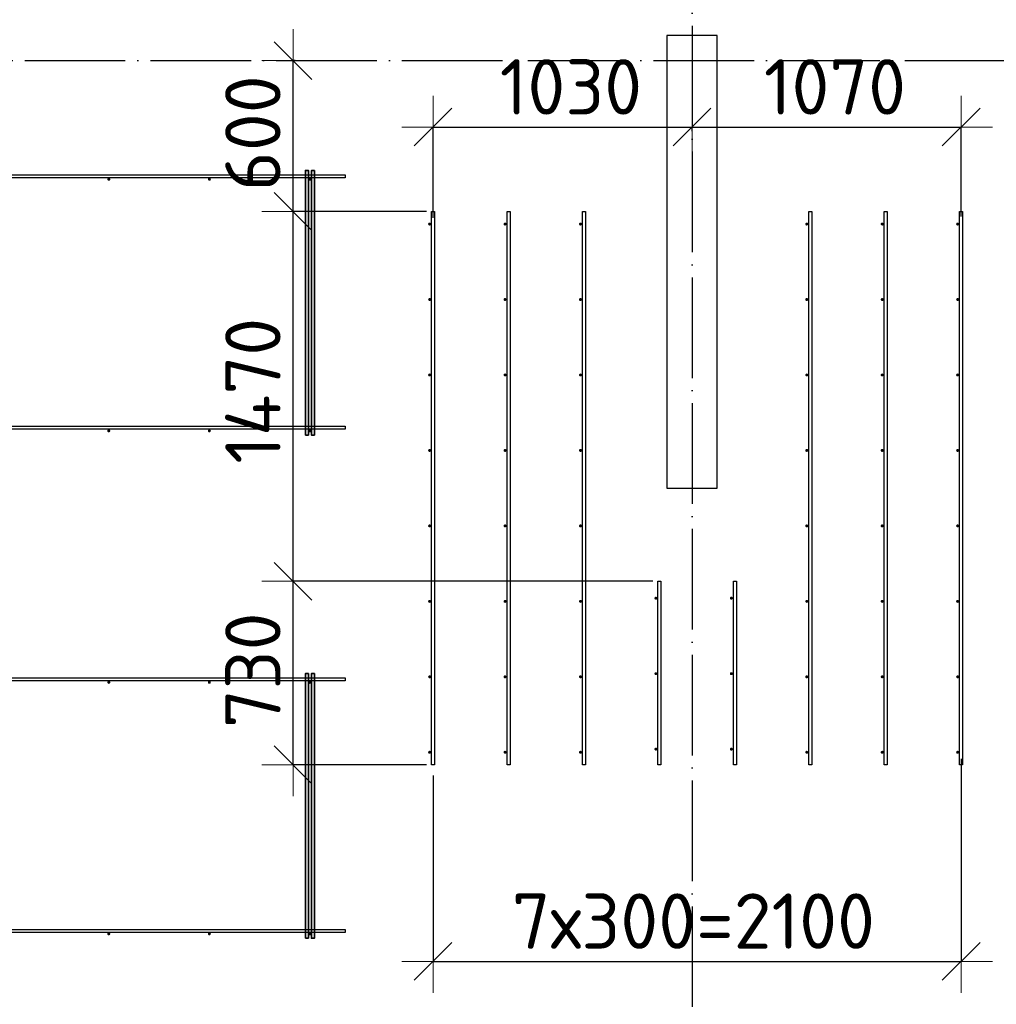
# Model space of a CAD drawing. Header units: millimetres. Extents: x 13527 to 139154, y -122592 to 61893.
# Tile 111 of 128: x 104186 to 108070, y 32948 to 36862. Entities that reach past the tile are written whole.
import ezdxf

# ---------------------------------------------------------------- set-up
doc = ezdxf.new("R2010")
doc.units = ezdxf.units.MM
doc.header["$PDMODE"] = 65
for name, pattern in [('______11', [500, 400, -50, 0, -50]), ('______2', [270, 200, -70]), ('______5', [1100, 800, -100, 100, -100])]:
    doc.linetypes.add(name, pattern=pattern)
for name, color, linetype, lineweight in [('Арм.стержн. Доп. арматура', 180, 'Continuous', 35), ('Колонна (1)', 7, 'Continuous', 35), ('Размерная линия_ общее', 7, 'Continuous', 13), ('Стена_ общее', 7, 'Continuous', 35)]:
    doc.layers.add(name, color=color, linetype=linetype, lineweight=lineweight)
doc.layers.add('Арм.стержн. Фиксатор', color=7, linetype='Continuous', lineweight=35, true_color=0x501e0f)
doc.layers.add('Осевая линия_ общее', color=7, linetype='______5', lineweight=13, true_color=0xa0a0a0)
doc.styles.add('ISOCPEUR', font='ISOCPEUR')
doc.dimstyles.new('DIMSTYLE_3', dxfattribs={"dimtxt": 220, "dimasz": 250, "dimexe": 0, "dimexo": 0, "dimgap": 110, "dimtad": 2, "dimdec": 0, "dimrnd": 5, "dimzin": 12, "dimdsep": 46, "dimtxsty": 'ISOCPEUR', "dimblk1": 'ALL_ML_STRICH', "dimblk2": 'ALL_ML_STRICH', "dimsah": 1, "dimcen": 0, "dimclrd": 7, "dimclre": 256, "dimclrt": 7, "dimadec": 0, "dimazin": 0, "dimtfac": 1, "dimtdec": 0, "dimtix": 1, "dimtmove": 2, "dimatfit": 3, "dimfxl": 0, "dimtvp": 1.2, "dimtzin": 0, "dimlwd": 0, "dimlwe": -3, "dimarcsym": 0})
doc.dimstyles.new('DIMSTYLE_5', dxfattribs={"dimtxt": 220, "dimasz": 250, "dimexe": 0, "dimexo": 0, "dimgap": 110, "dimtad": 2, "dimdec": 0, "dimrnd": 5, "dimzin": 12, "dimdsep": 46, "dimtxsty": 'ISOCPEUR', "dimblk1": 'ALL_ML_STRICH', "dimblk2": 'ALL_ML_STRICH', "dimsah": 1, "dimcen": 0, "dimclrd": 7, "dimclre": 256, "dimclrt": 7, "dimadec": 0, "dimazin": 0, "dimtfac": 1, "dimtdec": 0, "dimtix": 1, "dimtmove": 2, "dimatfit": 3, "dimfxl": 0, "dimtzin": 0, "dimlwd": 0, "dimlwe": -3, "dimarcsym": 0})

# ---------------------------------------------------------------- blocks, each defined once
blk = doc.blocks.new('СЛОЖНЫЙ_ОБЪЕКТ_6')
at = {"layer": 'Колонна (1)', "color": 9, "lineweight": -3, "true_color": 0xc7c7c7, "transparency": 33554687}
for p, q in [((106760, 36800), (106760, 35000)), ((106960, 36800), (106760, 36800)), ((106960, 35000), (106960, 36800)), ((106760, 35000), (106960, 35000))]:
    blk.add_line(p, q, dxfattribs=at)
blk = doc.blocks.new('ALL_ML_STRICH')
at = {"color": 0, "linetype": 'ByBlock', "lineweight": -2}
for p, q in [((0, -0.5), (0, 0.5)), ((-0.3, -0.3), (0.3, 0.3)), ((-1, 0), (0.5, 0))]:
    blk.add_line(p, q, dxfattribs=at)
blk = doc.blocks.new('*D742')
at = {"layer": 'DEFPOINTS', "color": 7, "linetype": 'Continuous', "lineweight": 13, "transparency": 33554687}
for p in [(106724, 34630), (105273.1, 33900), (105824, 33900)]:
    blk.add_point(p, dxfattribs=at)
at = {"layer": 'Размерная линия_ общее', "color": 253, "linetype": 'Continuous', "lineweight": -2, "true_color": 0xa0a0a0, "transparency": 33554687}
for p, q in [((106704, 34630), (105273.1, 34630)), ((105804, 33900), (105273.1, 33900))]:
    blk.add_line(p, q, dxfattribs=at)
at = {"layer": 'Размерная линия_ общее', "color": 7, "linetype": 'Continuous', "lineweight": -2, "transparency": 33554687}
blk.add_line((105273.1, 33900), (105273.1, 34630), dxfattribs=at)
at = {"layer": 'Размерная линия_ общее', "color": 7, "linetype": 'Continuous', "lineweight": 13, "transparency": 33554687, "xscale": 250, "yscale": 250, "zscale": 250}
for p, rotation in [((105273.1, 34630), 90), ((105273.1, 33900), 270)]:
    blk.add_blockref('ALL_ML_STRICH', p, dxfattribs=dict(at, rotation=rotation))
at = {"layer": 'Размерная линия_ общее', "color": 7, "linetype": 'Continuous', "lineweight": 13, "transparency": 33554687, "insert": (105113.1, 34276), "char_height": 220, "width": 660, "attachment_point": 5, "rotation": 90, "style": 'ISOCPEUR'}
blk.add_mtext('\\A1;{730}', dxfattribs=at)
blk = doc.blocks.new('*D743')
at = {"layer": 'DEFPOINTS', "color": 7, "linetype": 'Continuous', "lineweight": 13, "transparency": 33554687}
for p in [(105824, 36100), (105273.1, 34630), (106724, 34630)]:
    blk.add_point(p, dxfattribs=at)
at = {"layer": 'Размерная линия_ общее', "color": 253, "linetype": 'Continuous', "lineweight": -2, "true_color": 0xa0a0a0, "transparency": 33554687}
for p, q in [((105804, 36100), (105273.1, 36100)), ((106704, 34630), (105273.1, 34630))]:
    blk.add_line(p, q, dxfattribs=at)
at = {"layer": 'Размерная линия_ общее', "color": 7, "linetype": 'Continuous', "lineweight": -2, "transparency": 33554687}
blk.add_line((105273.1, 34630), (105273.1, 36100), dxfattribs=at)
at = {"layer": 'Размерная линия_ общее', "color": 7, "linetype": 'Continuous', "lineweight": 13, "transparency": 33554687, "xscale": 250, "yscale": 250, "zscale": 250}
for p, rotation in [((105273.1, 36100), 90), ((105273.1, 34630), 270)]:
    blk.add_blockref('ALL_ML_STRICH', p, dxfattribs=dict(at, rotation=rotation))
at = {"layer": 'Размерная линия_ общее', "color": 7, "linetype": 'Continuous', "lineweight": 13, "transparency": 33554687, "insert": (105113.1, 35387), "char_height": 220, "width": 880, "attachment_point": 5, "rotation": 90, "style": 'ISOCPEUR'}
blk.add_mtext('\\A1;{1470}', dxfattribs=at)
blk = doc.blocks.new('*D744')
at = {"layer": 'DEFPOINTS', "color": 7, "linetype": 'Continuous', "lineweight": 13, "transparency": 33554687}
for p in [(105301, 36700), (105273.1, 36100), (105824, 36100)]:
    blk.add_point(p, dxfattribs=at)
at = {"layer": 'Размерная линия_ общее', "color": 253, "linetype": 'Continuous', "lineweight": -2, "true_color": 0xa0a0a0, "transparency": 33554687}
for p, q in [((105281, 36700), (105273.1, 36700)), ((105804, 36100), (105273.1, 36100))]:
    blk.add_line(p, q, dxfattribs=at)
at = {"layer": 'Размерная линия_ общее', "color": 7, "linetype": 'Continuous', "lineweight": -2, "transparency": 33554687}
blk.add_line((105273.1, 36100), (105273.1, 36700), dxfattribs=at)
at = {"layer": 'Размерная линия_ общее', "color": 7, "linetype": 'Continuous', "lineweight": 13, "transparency": 33554687, "xscale": 250, "yscale": 250, "zscale": 250}
for p, rotation in [((105273.1, 36700), 90), ((105273.1, 36100), 270)]:
    blk.add_blockref('ALL_ML_STRICH', p, dxfattribs=dict(at, rotation=rotation))
at = {"layer": 'Размерная линия_ общее', "color": 7, "linetype": 'Continuous', "lineweight": 13, "transparency": 33554687, "insert": (105113.1, 36411), "char_height": 220, "width": 660, "attachment_point": 5, "rotation": 90, "style": 'ISOCPEUR'}
blk.add_mtext('\\A1;{600}', dxfattribs=at)
blk = doc.blocks.new('*D745')
at = {"layer": 'DEFPOINTS', "color": 7, "linetype": 'Continuous', "lineweight": 13, "transparency": 33554687}
for p in [(105830, 36435.4), (106860, 36398.9), (105830, 36054.9)]:
    blk.add_point(p, dxfattribs=at)
at = {"layer": 'Размерная линия_ общее', "color": 253, "linetype": 'Continuous', "lineweight": -2, "true_color": 0xa0a0a0, "transparency": 33554687}
for p, q in [((105830, 36074.9), (105830, 36435.4)), ((106860, 36418.9), (106860, 36435.4))]:
    blk.add_line(p, q, dxfattribs=at)
at = {"layer": 'Размерная линия_ общее', "color": 7, "linetype": 'Continuous', "lineweight": -2, "transparency": 33554687}
blk.add_line((105830, 36435.4), (106860, 36435.4), dxfattribs=at)
at = {"layer": 'Размерная линия_ общее', "color": 7, "linetype": 'Continuous', "lineweight": 13, "transparency": 33554687, "xscale": 250, "yscale": 250, "zscale": 250, "rotation": 180}
blk.add_blockref('ALL_ML_STRICH', (105830, 36435.4), dxfattribs=at)
at = {"layer": 'Размерная линия_ общее', "color": 7, "linetype": 'Continuous', "lineweight": 13, "transparency": 33554687, "xscale": 250, "yscale": 250, "zscale": 250}
blk.add_blockref('ALL_ML_STRICH', (106860, 36435.4), dxfattribs=at)
at = {"layer": 'Размерная линия_ общее', "color": 7, "linetype": 'Continuous', "lineweight": 13, "transparency": 33554687, "insert": (106378, 36595.4), "char_height": 220, "width": 880, "attachment_point": 5, "style": 'ISOCPEUR'}
blk.add_mtext('\\A1;{1030}', dxfattribs=at)
blk = doc.blocks.new('*D746')
at = {"layer": 'DEFPOINTS', "color": 7, "linetype": 'Continuous', "lineweight": 13, "transparency": 33554687}
for p in [(106860, 36435.4), (106860, 36398.9), (107930, 36060.1)]:
    blk.add_point(p, dxfattribs=at)
at = {"layer": 'Размерная линия_ общее', "color": 253, "linetype": 'Continuous', "lineweight": -2, "true_color": 0xa0a0a0, "transparency": 33554687}
for p, q in [((106860, 36418.9), (106860, 36435.4)), ((107930, 36080.1), (107930, 36435.4))]:
    blk.add_line(p, q, dxfattribs=at)
at = {"layer": 'Размерная линия_ общее', "color": 7, "linetype": 'Continuous', "lineweight": -2, "transparency": 33554687}
blk.add_line((106860, 36435.4), (107930, 36435.4), dxfattribs=at)
at = {"layer": 'Размерная линия_ общее', "color": 7, "linetype": 'Continuous', "lineweight": 13, "transparency": 33554687, "xscale": 250, "yscale": 250, "zscale": 250, "rotation": 180}
blk.add_blockref('ALL_ML_STRICH', (106860, 36435.4), dxfattribs=at)
at = {"layer": 'Размерная линия_ общее', "color": 7, "linetype": 'Continuous', "lineweight": 13, "transparency": 33554687, "xscale": 250, "yscale": 250, "zscale": 250}
blk.add_blockref('ALL_ML_STRICH', (107930, 36435.4), dxfattribs=at)
at = {"layer": 'Размерная линия_ общее', "color": 7, "linetype": 'Continuous', "lineweight": 13, "transparency": 33554687, "insert": (107428, 36595.4), "char_height": 220, "width": 880, "attachment_point": 5, "style": 'ISOCPEUR'}
blk.add_mtext('\\A1;{1070}', dxfattribs=at)
blk = doc.blocks.new('*D747')
at = {"layer": 'DEFPOINTS', "color": 7, "linetype": 'Continuous', "lineweight": 13, "transparency": 33554687}
for p in [(107930, 33943.4), (105830, 33878.2), (105830, 33118.8)]:
    blk.add_point(p, dxfattribs=at)
at = {"layer": 'Размерная линия_ общее', "color": 253, "linetype": 'Continuous', "lineweight": -2, "true_color": 0xa0a0a0, "transparency": 33554687}
for p, q in [((107930, 33923.4), (107930, 33118.8)), ((105830, 33858.2), (105830, 33118.8))]:
    blk.add_line(p, q, dxfattribs=at)
at = {"layer": 'Размерная линия_ общее', "color": 7, "linetype": 'Continuous', "lineweight": -2, "transparency": 33554687}
blk.add_line((105830, 33118.8), (107930, 33118.8), dxfattribs=at)
at = {"layer": 'Размерная линия_ общее', "color": 7, "linetype": 'Continuous', "lineweight": 13, "transparency": 33554687, "xscale": 250, "yscale": 250, "zscale": 250, "rotation": 180}
blk.add_blockref('ALL_ML_STRICH', (105830, 33118.8), dxfattribs=at)
at = {"layer": 'Размерная линия_ общее', "color": 7, "linetype": 'Continuous', "lineweight": 13, "transparency": 33554687, "xscale": 250, "yscale": 250, "zscale": 250}
blk.add_blockref('ALL_ML_STRICH', (107930, 33118.8), dxfattribs=at)
at = {"layer": 'Размерная линия_ общее', "color": 7, "linetype": 'Continuous', "lineweight": 13, "transparency": 33554687, "insert": (106143, 33388.8), "char_height": 220, "width": 11, "attachment_point": 1, "line_spacing_factor": 0.60241, "style": 'ISOCPEUR'}
blk.add_mtext('7х300=2100', dxfattribs=at)

msp = doc.modelspace()

# ---------------------------------------------------------------- hatches: boundary and pattern name
at = {"layer": 'Арм.стержн. Доп. арматура', "linetype": 'Continuous', "lineweight": 35, "transparency": 33554687}
for points in [[(105822, 36050), (105821.5, 36052.3), (105820.2, 36054.2), (105818.3, 36055.5), (105816, 36056), (105813.7, 36055.5), (105811.8, 36054.2), (105810.5, 36052.3), (105810, 36050), (105810.5, 36047.7), (105811.8, 36045.8), (105813.7, 36044.5), (105816, 36044), (105818.3, 36044.5), (105820.2, 36045.8), (105821.5, 36047.7)], [(106122, 36050), (106121.5, 36052.3), (106120.2, 36054.2), (106118.3, 36055.5), (106116, 36056), (106113.7, 36055.5), (106111.8, 36054.2), (106110.5, 36052.3), (106110, 36050), (106110.5, 36047.7), (106111.8, 36045.8), (106113.7, 36044.5), (106116, 36044), (106118.3, 36044.5), (106120.2, 36045.8), (106121.5, 36047.7)], [(106422, 36050), (106421.5, 36052.3), (106420.2, 36054.2), (106418.3, 36055.5), (106416, 36056), (106413.7, 36055.5), (106411.8, 36054.2), (106410.5, 36052.3), (106410, 36050), (106410.5, 36047.7), (106411.8, 36045.8), (106413.7, 36044.5), (106416, 36044), (106418.3, 36044.5), (106420.2, 36045.8), (106421.5, 36047.7)], [(107322, 36050), (107321.5, 36052.3), (107320.2, 36054.2), (107318.3, 36055.5), (107316, 36056), (107313.7, 36055.5), (107311.8, 36054.2), (107310.5, 36052.3), (107310, 36050), (107310.5, 36047.7), (107311.8, 36045.8), (107313.7, 36044.5), (107316, 36044), (107318.3, 36044.5), (107320.2, 36045.8), (107321.5, 36047.7)], [(107622, 36050), (107621.5, 36052.3), (107620.2, 36054.2), (107618.3, 36055.5), (107616, 36056), (107613.7, 36055.5), (107611.8, 36054.2), (107610.5, 36052.3), (107610, 36050), (107610.5, 36047.7), (107611.8, 36045.8), (107613.7, 36044.5), (107616, 36044), (107618.3, 36044.5), (107620.2, 36045.8), (107621.5, 36047.7)], [(107922, 36050), (107921.5, 36052.3), (107920.2, 36054.2), (107918.3, 36055.5), (107916, 36056), (107913.7, 36055.5), (107911.8, 36054.2), (107910.5, 36052.3), (107910, 36050), (107910.5, 36047.7), (107911.8, 36045.8), (107913.7, 36044.5), (107916, 36044), (107918.3, 36044.5), (107920.2, 36045.8), (107921.5, 36047.7)], [(105822, 35750), (105821.5, 35752.3), (105820.2, 35754.2), (105818.3, 35755.5), (105816, 35756), (105813.7, 35755.5), (105811.8, 35754.2), (105810.5, 35752.3), (105810, 35750), (105810.5, 35747.7), (105811.8, 35745.8), (105813.7, 35744.5), (105816, 35744), (105818.3, 35744.5), (105820.2, 35745.8), (105821.5, 35747.7)], [(106122, 35750), (106121.5, 35752.3), (106120.2, 35754.2), (106118.3, 35755.5), (106116, 35756), (106113.7, 35755.5), (106111.8, 35754.2), (106110.5, 35752.3), (106110, 35750), (106110.5, 35747.7), (106111.8, 35745.8), (106113.7, 35744.5), (106116, 35744), (106118.3, 35744.5), (106120.2, 35745.8), (106121.5, 35747.7)], [(106422, 35750), (106421.5, 35752.3), (106420.2, 35754.2), (106418.3, 35755.5), (106416, 35756), (106413.7, 35755.5), (106411.8, 35754.2), (106410.5, 35752.3), (106410, 35750), (106410.5, 35747.7), (106411.8, 35745.8), (106413.7, 35744.5), (106416, 35744), (106418.3, 35744.5), (106420.2, 35745.8), (106421.5, 35747.7)], [(107322, 35750), (107321.5, 35752.3), (107320.2, 35754.2), (107318.3, 35755.5), (107316, 35756), (107313.7, 35755.5), (107311.8, 35754.2), (107310.5, 35752.3), (107310, 35750), (107310.5, 35747.7), (107311.8, 35745.8), (107313.7, 35744.5), (107316, 35744), (107318.3, 35744.5), (107320.2, 35745.8), (107321.5, 35747.7)], [(107622, 35750), (107621.5, 35752.3), (107620.2, 35754.2), (107618.3, 35755.5), (107616, 35756), (107613.7, 35755.5), (107611.8, 35754.2), (107610.5, 35752.3), (107610, 35750), (107610.5, 35747.7), (107611.8, 35745.8), (107613.7, 35744.5), (107616, 35744), (107618.3, 35744.5), (107620.2, 35745.8), (107621.5, 35747.7)], [(107922, 35750), (107921.5, 35752.3), (107920.2, 35754.2), (107918.3, 35755.5), (107916, 35756), (107913.7, 35755.5), (107911.8, 35754.2), (107910.5, 35752.3), (107910, 35750), (107910.5, 35747.7), (107911.8, 35745.8), (107913.7, 35744.5), (107916, 35744), (107918.3, 35744.5), (107920.2, 35745.8), (107921.5, 35747.7)], [(105822, 35450), (105821.5, 35452.3), (105820.2, 35454.2), (105818.3, 35455.5), (105816, 35456), (105813.7, 35455.5), (105811.8, 35454.2), (105810.5, 35452.3), (105810, 35450), (105810.5, 35447.7), (105811.8, 35445.8), (105813.7, 35444.5), (105816, 35444), (105818.3, 35444.5), (105820.2, 35445.8), (105821.5, 35447.7)], [(106122, 35450), (106121.5, 35452.3), (106120.2, 35454.2), (106118.3, 35455.5), (106116, 35456), (106113.7, 35455.5), (106111.8, 35454.2), (106110.5, 35452.3), (106110, 35450), (106110.5, 35447.7), (106111.8, 35445.8), (106113.7, 35444.5), (106116, 35444), (106118.3, 35444.5), (106120.2, 35445.8), (106121.5, 35447.7)], [(106422, 35450), (106421.5, 35452.3), (106420.2, 35454.2), (106418.3, 35455.5), (106416, 35456), (106413.7, 35455.5), (106411.8, 35454.2), (106410.5, 35452.3), (106410, 35450), (106410.5, 35447.7), (106411.8, 35445.8), (106413.7, 35444.5), (106416, 35444), (106418.3, 35444.5), (106420.2, 35445.8), (106421.5, 35447.7)], [(107322, 35450), (107321.5, 35452.3), (107320.2, 35454.2), (107318.3, 35455.5), (107316, 35456), (107313.7, 35455.5), (107311.8, 35454.2), (107310.5, 35452.3), (107310, 35450), (107310.5, 35447.7), (107311.8, 35445.8), (107313.7, 35444.5), (107316, 35444), (107318.3, 35444.5), (107320.2, 35445.8), (107321.5, 35447.7)], [(107622, 35450), (107621.5, 35452.3), (107620.2, 35454.2), (107618.3, 35455.5), (107616, 35456), (107613.7, 35455.5), (107611.8, 35454.2), (107610.5, 35452.3), (107610, 35450), (107610.5, 35447.7), (107611.8, 35445.8), (107613.7, 35444.5), (107616, 35444), (107618.3, 35444.5), (107620.2, 35445.8), (107621.5, 35447.7)], [(107922, 35450), (107921.5, 35452.3), (107920.2, 35454.2), (107918.3, 35455.5), (107916, 35456), (107913.7, 35455.5), (107911.8, 35454.2), (107910.5, 35452.3), (107910, 35450), (107910.5, 35447.7), (107911.8, 35445.8), (107913.7, 35444.5), (107916, 35444), (107918.3, 35444.5), (107920.2, 35445.8), (107921.5, 35447.7)], [(105822, 35150), (105821.5, 35152.3), (105820.2, 35154.2), (105818.3, 35155.5), (105816, 35156), (105813.7, 35155.5), (105811.8, 35154.2), (105810.5, 35152.3), (105810, 35150), (105810.5, 35147.7), (105811.8, 35145.8), (105813.7, 35144.5), (105816, 35144), (105818.3, 35144.5), (105820.2, 35145.8), (105821.5, 35147.7)], [(106122, 35150), (106121.5, 35152.3), (106120.2, 35154.2), (106118.3, 35155.5), (106116, 35156), (106113.7, 35155.5), (106111.8, 35154.2), (106110.5, 35152.3), (106110, 35150), (106110.5, 35147.7), (106111.8, 35145.8), (106113.7, 35144.5), (106116, 35144), (106118.3, 35144.5), (106120.2, 35145.8), (106121.5, 35147.7)], [(106422, 35150), (106421.5, 35152.3), (106420.2, 35154.2), (106418.3, 35155.5), (106416, 35156), (106413.7, 35155.5), (106411.8, 35154.2), (106410.5, 35152.3), (106410, 35150), (106410.5, 35147.7), (106411.8, 35145.8), (106413.7, 35144.5), (106416, 35144), (106418.3, 35144.5), (106420.2, 35145.8), (106421.5, 35147.7)], [(107322, 35150), (107321.5, 35152.3), (107320.2, 35154.2), (107318.3, 35155.5), (107316, 35156), (107313.7, 35155.5), (107311.8, 35154.2), (107310.5, 35152.3), (107310, 35150), (107310.5, 35147.7), (107311.8, 35145.8), (107313.7, 35144.5), (107316, 35144), (107318.3, 35144.5), (107320.2, 35145.8), (107321.5, 35147.7)], [(107622, 35150), (107621.5, 35152.3), (107620.2, 35154.2), (107618.3, 35155.5), (107616, 35156), (107613.7, 35155.5), (107611.8, 35154.2), (107610.5, 35152.3), (107610, 35150), (107610.5, 35147.7), (107611.8, 35145.8), (107613.7, 35144.5), (107616, 35144), (107618.3, 35144.5), (107620.2, 35145.8), (107621.5, 35147.7)], [(107922, 35150), (107921.5, 35152.3), (107920.2, 35154.2), (107918.3, 35155.5), (107916, 35156), (107913.7, 35155.5), (107911.8, 35154.2), (107910.5, 35152.3), (107910, 35150), (107910.5, 35147.7), (107911.8, 35145.8), (107913.7, 35144.5), (107916, 35144), (107918.3, 35144.5), (107920.2, 35145.8), (107921.5, 35147.7)], [(105822, 34850), (105821.5, 34852.3), (105820.2, 34854.2), (105818.3, 34855.5), (105816, 34856), (105813.7, 34855.5), (105811.8, 34854.2), (105810.5, 34852.3), (105810, 34850), (105810.5, 34847.7), (105811.8, 34845.8), (105813.7, 34844.5), (105816, 34844), (105818.3, 34844.5), (105820.2, 34845.8), (105821.5, 34847.7)], [(106122, 34850), (106121.5, 34852.3), (106120.2, 34854.2), (106118.3, 34855.5), (106116, 34856), (106113.7, 34855.5), (106111.8, 34854.2), (106110.5, 34852.3), (106110, 34850), (106110.5, 34847.7), (106111.8, 34845.8), (106113.7, 34844.5), (106116, 34844), (106118.3, 34844.5), (106120.2, 34845.8), (106121.5, 34847.7)], [(106422, 34850), (106421.5, 34852.3), (106420.2, 34854.2), (106418.3, 34855.5), (106416, 34856), (106413.7, 34855.5), (106411.8, 34854.2), (106410.5, 34852.3), (106410, 34850), (106410.5, 34847.7), (106411.8, 34845.8), (106413.7, 34844.5), (106416, 34844), (106418.3, 34844.5), (106420.2, 34845.8), (106421.5, 34847.7)], [(107322, 34850), (107321.5, 34852.3), (107320.2, 34854.2), (107318.3, 34855.5), (107316, 34856), (107313.7, 34855.5), (107311.8, 34854.2), (107310.5, 34852.3), (107310, 34850), (107310.5, 34847.7), (107311.8, 34845.8), (107313.7, 34844.5), (107316, 34844), (107318.3, 34844.5), (107320.2, 34845.8), (107321.5, 34847.7)], [(107622, 34850), (107621.5, 34852.3), (107620.2, 34854.2), (107618.3, 34855.5), (107616, 34856), (107613.7, 34855.5), (107611.8, 34854.2), (107610.5, 34852.3), (107610, 34850), (107610.5, 34847.7), (107611.8, 34845.8), (107613.7, 34844.5), (107616, 34844), (107618.3, 34844.5), (107620.2, 34845.8), (107621.5, 34847.7)], [(107922, 34850), (107921.5, 34852.3), (107920.2, 34854.2), (107918.3, 34855.5), (107916, 34856), (107913.7, 34855.5), (107911.8, 34854.2), (107910.5, 34852.3), (107910, 34850), (107910.5, 34847.7), (107911.8, 34845.8), (107913.7, 34844.5), (107916, 34844), (107918.3, 34844.5), (107920.2, 34845.8), (107921.5, 34847.7)], [(106722, 34562.5), (106721.5, 34564.8), (106720.2, 34566.7), (106718.3, 34568), (106716, 34568.5), (106713.7, 34568), (106711.8, 34566.7), (106710.5, 34564.8), (106710, 34562.5), (106710.5, 34560.2), (106711.8, 34558.3), (106713.7, 34557), (106716, 34556.5), (106718.3, 34557), (106720.2, 34558.3), (106721.5, 34560.2)], [(107022, 34562.5), (107021.5, 34564.8), (107020.2, 34566.7), (107018.3, 34568), (107016, 34568.5), (107013.7, 34568), (107011.8, 34566.7), (107010.5, 34564.8), (107010, 34562.5), (107010.5, 34560.2), (107011.8, 34558.3), (107013.7, 34557), (107016, 34556.5), (107018.3, 34557), (107020.2, 34558.3), (107021.5, 34560.2)], [(105822, 34550), (105821.5, 34552.3), (105820.2, 34554.2), (105818.3, 34555.5), (105816, 34556), (105813.7, 34555.5), (105811.8, 34554.2), (105810.5, 34552.3), (105810, 34550), (105810.5, 34547.7), (105811.8, 34545.8), (105813.7, 34544.5), (105816, 34544), (105818.3, 34544.5), (105820.2, 34545.8), (105821.5, 34547.7)], [(106122, 34550), (106121.5, 34552.3), (106120.2, 34554.2), (106118.3, 34555.5), (106116, 34556), (106113.7, 34555.5), (106111.8, 34554.2), (106110.5, 34552.3), (106110, 34550), (106110.5, 34547.7), (106111.8, 34545.8), (106113.7, 34544.5), (106116, 34544), (106118.3, 34544.5), (106120.2, 34545.8), (106121.5, 34547.7)], [(106422, 34550), (106421.5, 34552.3), (106420.2, 34554.2), (106418.3, 34555.5), (106416, 34556), (106413.7, 34555.5), (106411.8, 34554.2), (106410.5, 34552.3), (106410, 34550), (106410.5, 34547.7), (106411.8, 34545.8), (106413.7, 34544.5), (106416, 34544), (106418.3, 34544.5), (106420.2, 34545.8), (106421.5, 34547.7)], [(107322, 34550), (107321.5, 34552.3), (107320.2, 34554.2), (107318.3, 34555.5), (107316, 34556), (107313.7, 34555.5), (107311.8, 34554.2), (107310.5, 34552.3), (107310, 34550), (107310.5, 34547.7), (107311.8, 34545.8), (107313.7, 34544.5), (107316, 34544), (107318.3, 34544.5), (107320.2, 34545.8), (107321.5, 34547.7)], [(107622, 34550), (107621.5, 34552.3), (107620.2, 34554.2), (107618.3, 34555.5), (107616, 34556), (107613.7, 34555.5), (107611.8, 34554.2), (107610.5, 34552.3), (107610, 34550), (107610.5, 34547.7), (107611.8, 34545.8), (107613.7, 34544.5), (107616, 34544), (107618.3, 34544.5), (107620.2, 34545.8), (107621.5, 34547.7)], [(107922, 34550), (107921.5, 34552.3), (107920.2, 34554.2), (107918.3, 34555.5), (107916, 34556), (107913.7, 34555.5), (107911.8, 34554.2), (107910.5, 34552.3), (107910, 34550), (107910.5, 34547.7), (107911.8, 34545.8), (107913.7, 34544.5), (107916, 34544), (107918.3, 34544.5), (107920.2, 34545.8), (107921.5, 34547.7)], [(105822, 34250), (105821.5, 34252.3), (105820.2, 34254.2), (105818.3, 34255.5), (105816, 34256), (105813.7, 34255.5), (105811.8, 34254.2), (105810.5, 34252.3), (105810, 34250), (105810.5, 34247.7), (105811.8, 34245.8), (105813.7, 34244.5), (105816, 34244), (105818.3, 34244.5), (105820.2, 34245.8), (105821.5, 34247.7)], [(106122, 34250), (106121.5, 34252.3), (106120.2, 34254.2), (106118.3, 34255.5), (106116, 34256), (106113.7, 34255.5), (106111.8, 34254.2), (106110.5, 34252.3), (106110, 34250), (106110.5, 34247.7), (106111.8, 34245.8), (106113.7, 34244.5), (106116, 34244), (106118.3, 34244.5), (106120.2, 34245.8), (106121.5, 34247.7)], [(106422, 34250), (106421.5, 34252.3), (106420.2, 34254.2), (106418.3, 34255.5), (106416, 34256), (106413.7, 34255.5), (106411.8, 34254.2), (106410.5, 34252.3), (106410, 34250), (106410.5, 34247.7), (106411.8, 34245.8), (106413.7, 34244.5), (106416, 34244), (106418.3, 34244.5), (106420.2, 34245.8), (106421.5, 34247.7)], [(106722, 34262.5), (106721.5, 34264.8), (106720.2, 34266.7), (106718.3, 34268), (106716, 34268.5), (106713.7, 34268), (106711.8, 34266.7), (106710.5, 34264.8), (106710, 34262.5), (106710.5, 34260.2), (106711.8, 34258.3), (106713.7, 34257), (106716, 34256.5), (106718.3, 34257), (106720.2, 34258.3), (106721.5, 34260.2)], [(107022, 34262.5), (107021.5, 34264.8), (107020.2, 34266.7), (107018.3, 34268), (107016, 34268.5), (107013.7, 34268), (107011.8, 34266.7), (107010.5, 34264.8), (107010, 34262.5), (107010.5, 34260.2), (107011.8, 34258.3), (107013.7, 34257), (107016, 34256.5), (107018.3, 34257), (107020.2, 34258.3), (107021.5, 34260.2)], [(107322, 34250), (107321.5, 34252.3), (107320.2, 34254.2), (107318.3, 34255.5), (107316, 34256), (107313.7, 34255.5), (107311.8, 34254.2), (107310.5, 34252.3), (107310, 34250), (107310.5, 34247.7), (107311.8, 34245.8), (107313.7, 34244.5), (107316, 34244), (107318.3, 34244.5), (107320.2, 34245.8), (107321.5, 34247.7)], [(107622, 34250), (107621.5, 34252.3), (107620.2, 34254.2), (107618.3, 34255.5), (107616, 34256), (107613.7, 34255.5), (107611.8, 34254.2), (107610.5, 34252.3), (107610, 34250), (107610.5, 34247.7), (107611.8, 34245.8), (107613.7, 34244.5), (107616, 34244), (107618.3, 34244.5), (107620.2, 34245.8), (107621.5, 34247.7)], [(107922, 34250), (107921.5, 34252.3), (107920.2, 34254.2), (107918.3, 34255.5), (107916, 34256), (107913.7, 34255.5), (107911.8, 34254.2), (107910.5, 34252.3), (107910, 34250), (107910.5, 34247.7), (107911.8, 34245.8), (107913.7, 34244.5), (107916, 34244), (107918.3, 34244.5), (107920.2, 34245.8), (107921.5, 34247.7)], [(105822, 33950), (105821.5, 33952.3), (105820.2, 33954.2), (105818.3, 33955.5), (105816, 33956), (105813.7, 33955.5), (105811.8, 33954.2), (105810.5, 33952.3), (105810, 33950), (105810.5, 33947.7), (105811.8, 33945.8), (105813.7, 33944.5), (105816, 33944), (105818.3, 33944.5), (105820.2, 33945.8), (105821.5, 33947.7)], [(106122, 33950), (106121.5, 33952.3), (106120.2, 33954.2), (106118.3, 33955.5), (106116, 33956), (106113.7, 33955.5), (106111.8, 33954.2), (106110.5, 33952.3), (106110, 33950), (106110.5, 33947.7), (106111.8, 33945.8), (106113.7, 33944.5), (106116, 33944), (106118.3, 33944.5), (106120.2, 33945.8), (106121.5, 33947.7)], [(106422, 33950), (106421.5, 33952.3), (106420.2, 33954.2), (106418.3, 33955.5), (106416, 33956), (106413.7, 33955.5), (106411.8, 33954.2), (106410.5, 33952.3), (106410, 33950), (106410.5, 33947.7), (106411.8, 33945.8), (106413.7, 33944.5), (106416, 33944), (106418.3, 33944.5), (106420.2, 33945.8), (106421.5, 33947.7)], [(106722, 33962.5), (106721.5, 33964.8), (106720.2, 33966.7), (106718.3, 33968), (106716, 33968.5), (106713.7, 33968), (106711.8, 33966.7), (106710.5, 33964.8), (106710, 33962.5), (106710.5, 33960.2), (106711.8, 33958.3), (106713.7, 33957), (106716, 33956.5), (106718.3, 33957), (106720.2, 33958.3), (106721.5, 33960.2)], [(107022, 33962.5), (107021.5, 33964.8), (107020.2, 33966.7), (107018.3, 33968), (107016, 33968.5), (107013.7, 33968), (107011.8, 33966.7), (107010.5, 33964.8), (107010, 33962.5), (107010.5, 33960.2), (107011.8, 33958.3), (107013.7, 33957), (107016, 33956.5), (107018.3, 33957), (107020.2, 33958.3), (107021.5, 33960.2)], [(107322, 33950), (107321.5, 33952.3), (107320.2, 33954.2), (107318.3, 33955.5), (107316, 33956), (107313.7, 33955.5), (107311.8, 33954.2), (107310.5, 33952.3), (107310, 33950), (107310.5, 33947.7), (107311.8, 33945.8), (107313.7, 33944.5), (107316, 33944), (107318.3, 33944.5), (107320.2, 33945.8), (107321.5, 33947.7)], [(107622, 33950), (107621.5, 33952.3), (107620.2, 33954.2), (107618.3, 33955.5), (107616, 33956), (107613.7, 33955.5), (107611.8, 33954.2), (107610.5, 33952.3), (107610, 33950), (107610.5, 33947.7), (107611.8, 33945.8), (107613.7, 33944.5), (107616, 33944), (107618.3, 33944.5), (107620.2, 33945.8), (107621.5, 33947.7)], [(107922, 33950), (107921.5, 33952.3), (107920.2, 33954.2), (107918.3, 33955.5), (107916, 33956), (107913.7, 33955.5), (107911.8, 33954.2), (107910.5, 33952.3), (107910, 33950), (107910.5, 33947.7), (107911.8, 33945.8), (107913.7, 33944.5), (107916, 33944), (107918.3, 33944.5), (107920.2, 33945.8), (107921.5, 33947.7)]]:
    msp.add_hatch(color=34, dxfattribs=at).paths.add_polyline_path(points)
at = {"layer": 'Арм.стержн. Фиксатор', "linetype": 'Continuous', "lineweight": 35, "transparency": 33554687}
for points in [[(104546, 36228), (104545.5, 36230.3), (104544.2, 36232.2), (104542.3, 36233.5), (104540, 36234), (104537.7, 36233.5), (104535.8, 36232.2), (104534.5, 36230.3), (104534, 36228), (104534.5, 36225.7), (104535.8, 36223.8), (104537.7, 36222.5), (104540, 36222), (104542.3, 36222.5), (104544.2, 36223.8), (104545.5, 36225.7)], [(104946, 36228), (104945.5, 36230.3), (104944.2, 36232.2), (104942.3, 36233.5), (104940, 36234), (104937.7, 36233.5), (104935.8, 36232.2), (104934.5, 36230.3), (104934, 36228), (104934.5, 36225.7), (104935.8, 36223.8), (104937.7, 36222.5), (104940, 36222), (104942.3, 36222.5), (104944.2, 36223.8), (104945.5, 36225.7)], [(105346, 36228), (105345.5, 36230.3), (105344.2, 36232.2), (105342.3, 36233.5), (105340, 36234), (105337.7, 36233.5), (105335.8, 36232.2), (105334.5, 36230.3), (105334, 36228), (105334.5, 36225.7), (105335.8, 36223.8), (105337.7, 36222.5), (105340, 36222), (105342.3, 36222.5), (105344.2, 36223.8), (105345.5, 36225.7)], [(104546, 35228), (104545.5, 35230.3), (104544.2, 35232.2), (104542.3, 35233.5), (104540, 35234), (104537.7, 35233.5), (104535.8, 35232.2), (104534.5, 35230.3), (104534, 35228), (104534.5, 35225.7), (104535.8, 35223.8), (104537.7, 35222.5), (104540, 35222), (104542.3, 35222.5), (104544.2, 35223.8), (104545.5, 35225.7)], [(104946, 35228), (104945.5, 35230.3), (104944.2, 35232.2), (104942.3, 35233.5), (104940, 35234), (104937.7, 35233.5), (104935.8, 35232.2), (104934.5, 35230.3), (104934, 35228), (104934.5, 35225.7), (104935.8, 35223.8), (104937.7, 35222.5), (104940, 35222), (104942.3, 35222.5), (104944.2, 35223.8), (104945.5, 35225.7)], [(105346, 35228), (105345.5, 35230.3), (105344.2, 35232.2), (105342.3, 35233.5), (105340, 35234), (105337.7, 35233.5), (105335.8, 35232.2), (105334.5, 35230.3), (105334, 35228), (105334.5, 35225.7), (105335.8, 35223.8), (105337.7, 35222.5), (105340, 35222), (105342.3, 35222.5), (105344.2, 35223.8), (105345.5, 35225.7)], [(104546, 34228), (104545.5, 34230.3), (104544.2, 34232.2), (104542.3, 34233.5), (104540, 34234), (104537.7, 34233.5), (104535.8, 34232.2), (104534.5, 34230.3), (104534, 34228), (104534.5, 34225.7), (104535.8, 34223.8), (104537.7, 34222.5), (104540, 34222), (104542.3, 34222.5), (104544.2, 34223.8), (104545.5, 34225.7)], [(104946, 34228), (104945.5, 34230.3), (104944.2, 34232.2), (104942.3, 34233.5), (104940, 34234), (104937.7, 34233.5), (104935.8, 34232.2), (104934.5, 34230.3), (104934, 34228), (104934.5, 34225.7), (104935.8, 34223.8), (104937.7, 34222.5), (104940, 34222), (104942.3, 34222.5), (104944.2, 34223.8), (104945.5, 34225.7)], [(105346, 34228), (105345.5, 34230.3), (105344.2, 34232.2), (105342.3, 34233.5), (105340, 34234), (105337.7, 34233.5), (105335.8, 34232.2), (105334.5, 34230.3), (105334, 34228), (105334.5, 34225.7), (105335.8, 34223.8), (105337.7, 34222.5), (105340, 34222), (105342.3, 34222.5), (105344.2, 34223.8), (105345.5, 34225.7)], [(104546, 33228), (104545.5, 33230.3), (104544.2, 33232.2), (104542.3, 33233.5), (104540, 33234), (104537.7, 33233.5), (104535.8, 33232.2), (104534.5, 33230.3), (104534, 33228), (104534.5, 33225.7), (104535.8, 33223.8), (104537.7, 33222.5), (104540, 33222), (104542.3, 33222.5), (104544.2, 33223.8), (104545.5, 33225.7)], [(104946, 33228), (104945.5, 33230.3), (104944.2, 33232.2), (104942.3, 33233.5), (104940, 33234), (104937.7, 33233.5), (104935.8, 33232.2), (104934.5, 33230.3), (104934, 33228), (104934.5, 33225.7), (104935.8, 33223.8), (104937.7, 33222.5), (104940, 33222), (104942.3, 33222.5), (104944.2, 33223.8), (104945.5, 33225.7)], [(105346, 33228), (105345.5, 33230.3), (105344.2, 33232.2), (105342.3, 33233.5), (105340, 33234), (105337.7, 33233.5), (105335.8, 33232.2), (105334.5, 33230.3), (105334, 33228), (105334.5, 33225.7), (105335.8, 33223.8), (105337.7, 33222.5), (105340, 33222), (105342.3, 33222.5), (105344.2, 33223.8), (105345.5, 33225.7)]]:
    msp.add_hatch(color=34, dxfattribs=at).paths.add_polyline_path(points)

# ---------------------------------------------------------------- linework, layer by layer
at = {"layer": 'Арм.стержн. Доп. арматура', "color": 34, "linetype": 'Continuous', "lineweight": 25, "transparency": 33554687}
for points in [[(105836, 36100), (105836, 33900), (105824, 33900), (105824, 36100), (105836, 36100)], [(105836, 36100), (105836, 33900), (105824, 33900), (105824, 36100), (105836, 36100)], [(106136, 36100), (106136, 33900), (106124, 33900), (106124, 36100), (106136, 36100)], [(106136, 36100), (106136, 33900), (106124, 33900), (106124, 36100), (106136, 36100)], [(106436, 36100), (106436, 33900), (106424, 33900), (106424, 36100), (106436, 36100)], [(106436, 36100), (106436, 33900), (106424, 33900), (106424, 36100), (106436, 36100)], [(107336, 36100), (107336, 33900), (107324, 33900), (107324, 36100), (107336, 36100)], [(107336, 36100), (107336, 33900), (107324, 33900), (107324, 36100), (107336, 36100)], [(107636, 36100), (107636, 33900), (107624, 33900), (107624, 36100), (107636, 36100)], [(107636, 36100), (107636, 33900), (107624, 33900), (107624, 36100), (107636, 36100)], [(107936, 36100), (107936, 33900), (107924, 33900), (107924, 36100), (107936, 36100)], [(107936, 36100), (107936, 33900), (107924, 33900), (107924, 36100), (107936, 36100)], [(106736, 34630), (106736, 33900), (106724, 33900), (106724, 34630), (106736, 34630)], [(106736, 34630), (106736, 33900), (106724, 33900), (106724, 34630), (106736, 34630)], [(107036, 34630), (107036, 33900), (107024, 33900), (107024, 34630), (107036, 34630)], [(107036, 34630), (107036, 33900), (107024, 33900), (107024, 34630), (107036, 34630)]]:
    msp.add_lwpolyline(points, dxfattribs=at)
at = {"layer": 'Арм.стержн. Фиксатор', "color": 34, "linetype": 'Continuous', "lineweight": 35, "transparency": 33554687}
for points in [[(105322, 35211.1), (105322, 36263.1), (105334, 36263.1), (105334, 35211.1), (105322, 35211.1)], [(105358, 36262.9), (105358, 35210.8), (105346, 35210.8), (105346, 36262.9), (105358, 36262.9)], [(105322, 33211.1), (105322, 34263.1), (105334, 34263.1), (105334, 33211.1), (105322, 33211.1)], [(105358, 34262.9), (105358, 33210.8), (105346, 33210.8), (105346, 34262.9), (105358, 34262.9)]]:
    msp.add_lwpolyline(points, dxfattribs=at)
at = {"layer": 'Арм.стержн. Фиксатор', "color": 34, "linetype": 'Continuous', "lineweight": 25, "transparency": 33554687}
for points in [[(87213.5, 36246), (105480.7, 36246), (105480.7, 36234), (87213.5, 36234), (87213.5, 36246)], [(87213.5, 36246), (105480.7, 36246), (105480.7, 36234), (87213.5, 36234), (87213.5, 36246)], [(87213.5, 35246), (105480.7, 35246), (105480.7, 35234), (87213.5, 35234), (87213.5, 35246)], [(87213.5, 35246), (105480.7, 35246), (105480.7, 35234), (87213.5, 35234), (87213.5, 35246)], [(87213.5, 34246), (105480.7, 34246), (105480.7, 34234), (87213.5, 34234), (87213.5, 34246)], [(87213.5, 34246), (105480.7, 34246), (105480.7, 34234), (87213.5, 34234), (87213.5, 34246)], [(87213.5, 33246), (105480.7, 33246), (105480.7, 33234), (87213.5, 33234), (87213.5, 33246)], [(87213.5, 33246), (105480.7, 33246), (105480.7, 33234), (87213.5, 33234), (87213.5, 33246)]]:
    msp.add_lwpolyline(points, dxfattribs=at)
at = {"layer": 'Осевая линия_ общее', "color": 253, "linetype": '______11', "lineweight": -3, "true_color": 0xa0a0a0, "transparency": 33554687}
for p, q in [((106860, 46340), (106860, 28122.1)), ((75200, 36700), (119325.4, 36700))]:
    msp.add_line(p, q, dxfattribs=at)

# ---------------------------------------------------------------- block references
at = {"layer": 'Стена_ общее', "color": 9, "linetype": '______2', "lineweight": -3, "true_color": 0xc7c7c7, "transparency": 33554687}
msp.add_blockref('СЛОЖНЫЙ_ОБЪЕКТ_6', (0, 0), dxfattribs=at)

# ---------------------------------------------------------------- dimensions: what is measured, and where the dimension line sits
at = {"layer": 'Размерная линия_ общее', "color": 7, "linetype": 'Continuous', "lineweight": 13, "transparency": 33554687}
for base, p1, p2, dimstyle, picture, middle in [((105273.1, 36700), (105804, 36100), (105281, 36700), 'DIMSTYLE_3', '*D744', (105113.1, 36411)), ((105273.1, 36100), (106704, 34630), (105804, 36100), 'DIMSTYLE_5', '*D743', (105113.1, 35387)), ((105273.1, 34630), (105804, 33900), (106704, 34630), 'DIMSTYLE_5', '*D742', (105113.1, 34276))]:
    dim = msp.add_linear_dim(base=base, p1=p1, p2=p2, angle=90, dimstyle=dimstyle, override={"dimpost": '<>', "dimclrd": 7, "dimclre": 253, "dimclrt": 7, "dimlwd": 0, "dimlwe": 65533}, dxfattribs=at)
    dim.commit()
    dim.dimension.update_dxf_attribs({"geometry": picture, "text_midpoint": middle, "dimtype": 160})
for base, p1, p2, picture, middle in [((106860, 36435.4), (105830, 36074.9), (106860, 36418.9), '*D745', (106378, 36595.4)), ((107930, 36435.4), (106860, 36418.9), (107930, 36080.1), '*D746', (107428, 36595.4))]:
    dim = msp.add_linear_dim(base=base, p1=p1, p2=p2, dimstyle='DIMSTYLE_5', override={"dimpost": '<>', "dimclrd": 7, "dimclre": 253, "dimclrt": 7, "dimlwd": 0, "dimlwe": 65533}, dxfattribs=at)
    dim.commit()
    dim.dimension.update_dxf_attribs({"geometry": picture, "text_midpoint": middle, "dimtype": 160})
dim = msp.add_linear_dim(base=(107930, 33118.8), p1=(105830, 33858.2), p2=(107930, 33923.4), text='7х300=2100', dimstyle='DIMSTYLE_5', override={"dimpost": '<>', "dimclrd": 7, "dimclre": 253, "dimclrt": 7, "dimlwd": 0, "dimlwe": 65533}, dxfattribs=at)
dim.commit()
dim.dimension.update_dxf_attribs({"geometry": '*D747', "text_midpoint": (106880, 33228.8), "dimtype": 160})

doc.saveas('drawing.dxf')
